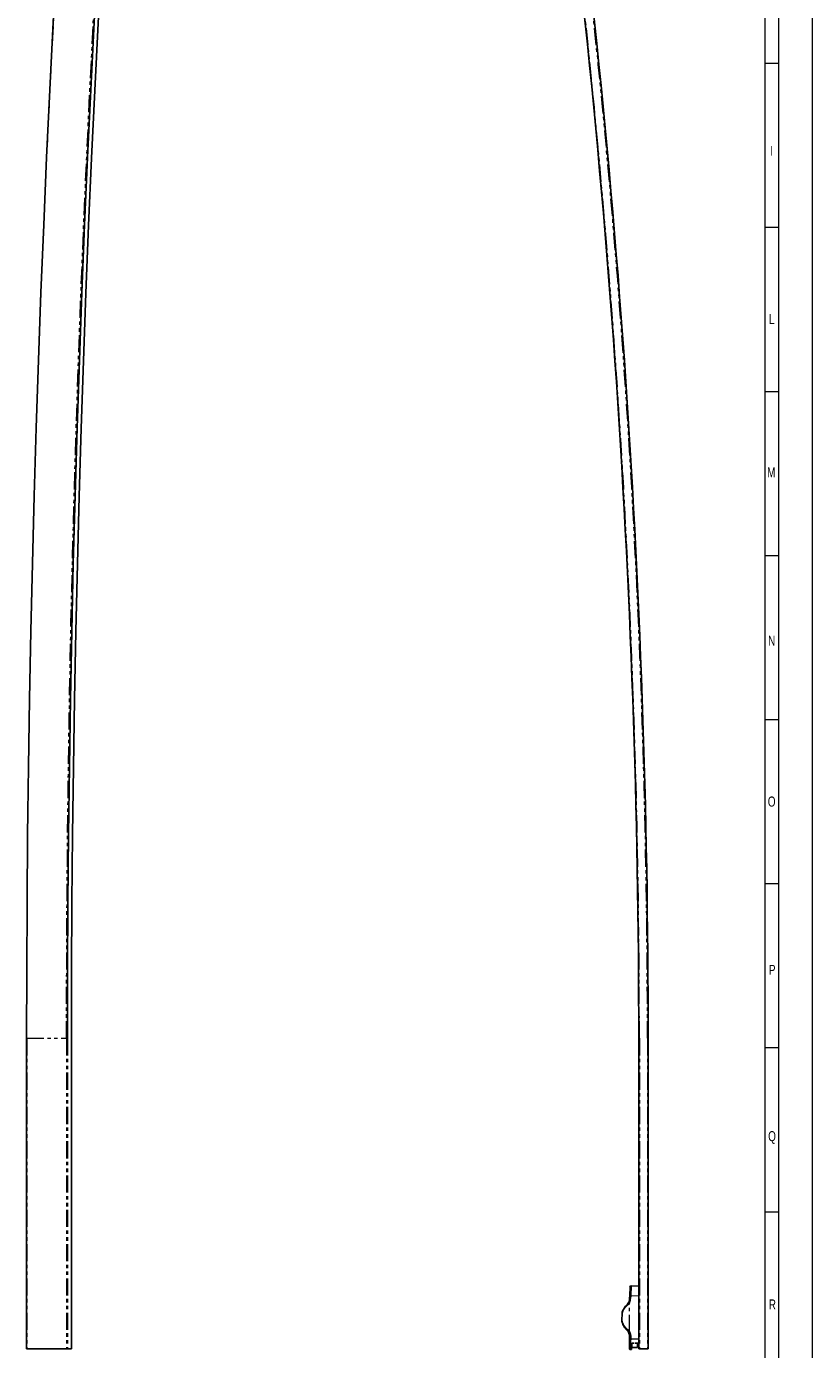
# Model space of a CAD drawing. Header units: millimetres. Extents: x 0 to 841, y 0 to 1481.
# Tile 9 of 29: x 550 to 841, y 502 to 992. Entities that reach past the tile are written whole.
import ezdxf

# ---------------------------------------------------------------- set-up
doc = ezdxf.new("R2010")
doc.units = ezdxf.units.MM
doc.linetypes.add('SLD-Combinazione-di-due-tratteggi', pattern=[12.7, 6.35, -1.27, 1.27, -1.27, 1.27, -1.27])
doc.linetypes.add('SLD-Solido', pattern=[0])
doc.styles.add('SLDTEXTSTYLE2', font='ARIALN.TTF', dxfattribs={"width": 0.87})

msp = doc.modelspace()

# ---------------------------------------------------------------- linework, layer by layer
at = {"color": 7, "linetype": 'SLD-Solido', "lineweight": 18}
for p, q in [((841, 0), (841, 1481.42)), ((828.5, 12.5), (828.5, 1468.92)), ((823.5, 57.9), (823.5, 1463.92)), ((823.5, 978.03), (828.5, 978.03)), ((823.5, 917.29), (828.5, 917.29)), ((823.5, 856.55), (828.5, 856.55)), ((823.5, 795.82), (828.5, 795.82)), ((823.5, 735.08), (828.5, 735.08)), ((823.5, 674.34), (828.5, 674.34)), ((823.5, 613.61), (828.5, 613.61)), ((823.5, 552.87), (828.5, 552.87))]:
    msp.add_line(p, q, dxfattribs=at)
at = {"color": 7, "linetype": 'SLD-Solido', "lineweight": 25}
for p, q in [((549.92, 617.09), (549.92, 502.09)), ((566.61, 617.09), (566.64, 617.09)), ((566.64, 502.09), (566.64, 617.09)), ((776.63, 617.09), (776.63, 502.09)), ((780.13, 617.09), (780.13, 502.09)), ((773.3, 521.86), (773.41, 525.05)), ((776.63, 525.36), (773.79, 525.41)), ((772.89, 519.28), (772.95, 519.45)), ((773.26, 520.8), (773.3, 521.86)), ((770.54, 515.59), (770.43, 512.33)), ((770.43, 512.33), (770.43, 512.33)), ((773.15, 507.54), (772.89, 508.24)), ((773.26, 505.85), (773.26, 506.8)), ((549.92, 502.09), (550.04, 502.09)), ((550.04, 502.09), (564.77, 502.09)), ((552.23, 502.09), (552.23, 501.84)), ((552.33, 502.09), (552.33, 501.84)), ((563.15, 502.09), (563.15, 501.84)), ((564.15, 502.09), (564.15, 501.84)), ((564.77, 502.09), (565.11, 502.09)), ((565.11, 502.09), (566.61, 502.09)), ((566.61, 502.09), (566.64, 502.09)), ((773.38, 501.89), (773.97, 501.88)), ((774.05, 504.24), (773.97, 501.88)), ((774.05, 504.24), (774.97, 504.23)), ((774.11, 504.21), (774.05, 502.56)), ((774.05, 502.56), (776.13, 502.56)), ((775.32, 504.22), (776.63, 504.2)), ((776.13, 504.17), (776.13, 502.56)), ((776.13, 503.06), (776.63, 503.06)), ((776.63, 502.09), (776.88, 502.09)), ((776.88, 502.09), (779.88, 502.09)), ((777.56, 502.09), (777.56, 501.84)), ((779.56, 502.09), (779.56, 501.84)), ((779.88, 502.09), (780.13, 502.09))]:
    msp.add_line(p, q, dxfattribs=at)
at = {"color": 8, "linetype": 'SLD-Combinazione-di-due-tratteggi', "lineweight": 18}
for p, q in [((549.92, 617.09), (550.04, 617.09)), ((550.04, 617.09), (550.04, 502.09)), ((550.04, 617.09), (564.77, 617.09)), ((564.77, 617.09), (564.77, 502.09)), ((564.77, 617.09), (565.11, 617.09)), ((565.11, 617.09), (565.11, 502.09)), ((566.61, 617.09), (566.61, 502.09)), ((776.63, 617.09), (776.88, 617.09)), ((776.88, 617.09), (776.88, 502.09)), ((779.88, 617.09), (779.88, 502.09)), ((779.88, 617.09), (780.13, 617.09)), ((773.79, 525.41), (773.67, 521.85)), ((773.26, 508.41), (773.26, 519.18)), ((773.67, 521.85), (773.63, 520.8)), ((773.67, 521.85), (776.63, 521.8)), ((770.56, 515.59), (770.44, 512.33)), ((773.66, 506.8), (773.66, 505.86)), ((773.66, 505.86), (776.63, 505.8))]:
    msp.add_line(p, q, dxfattribs=at)
at = {"color": 7, "linetype": 'SLD-Solido', "lineweight": 25, "flags": 128}
for points in [[(549.95, 617.09), (550, 642.21), (550.13, 667.32), (550.35, 692.44), (550.66, 717.55), (551.05, 742.66), (551.54, 767.76), (552.11, 792.86), (552.77, 817.94), (553.52, 843.02), (554.36, 868.08), (555.29, 893.13), (556.3, 918.17), (557.4, 943.19), (558.59, 968.2), (559.87, 993.19), (561.23, 1018.16), (562.69, 1043.11), (564.23, 1068.04), (565.85, 1092.95), (567.57, 1117.83)], [(565.11, 617.09), (565.15, 642.21), (565.28, 667.32), (565.5, 692.44), (565.81, 717.55), (566.21, 742.66), (566.69, 767.76), (567.27, 792.86), (567.93, 817.94), (568.68, 843.02), (569.52, 868.08), (570.44, 893.13), (571.46, 918.17), (572.56, 943.19), (573.75, 968.2), (575.02, 993.19), (576.39, 1018.16), (577.84, 1043.11), (579.38, 1068.04), (581.01, 1092.95), (582.72, 1117.83)], [(566.61, 617.09), (566.65, 642.19), (566.78, 667.28), (567, 692.38), (567.31, 717.47), (567.71, 742.55), (568.19, 767.63), (568.77, 792.71), (569.43, 817.77), (570.18, 842.83), (571.01, 867.87), (571.94, 892.9), (572.95, 917.92), (574.05, 942.92), (575.24, 967.9), (576.52, 992.87), (577.88, 1017.82), (579.33, 1042.75), (580.87, 1067.66), (582.5, 1092.55), (584.21, 1117.41)], [(770.54, 515.59), (770.54, 515.59), (770.56, 515.59)]]:
    msp.add_lwpolyline(points, dxfattribs=at)
at = {"color": 8, "linetype": 'SLD-Combinazione-di-due-tratteggi', "lineweight": 18, "flags": 128}
for points in [[(550.04, 617.09), (550.09, 642.21), (550.22, 667.33), (550.44, 692.45), (550.75, 717.56), (551.15, 742.67), (551.63, 767.77), (552.2, 792.87), (552.87, 817.95), (553.62, 843.03), (554.45, 868.1), (555.38, 893.15), (556.39, 918.19), (557.49, 943.21), (558.68, 968.22), (559.96, 993.21), (561.33, 1018.19), (562.78, 1043.14), (564.32, 1068.07), (565.95, 1092.98), (567.66, 1117.87)], [(564.77, 617.09), (564.81, 642.21), (564.94, 667.33), (565.16, 692.45), (565.47, 717.56), (565.87, 742.67), (566.35, 767.77), (566.93, 792.87), (567.59, 817.95), (568.34, 843.03), (569.18, 868.1), (570.1, 893.15), (571.11, 918.19), (572.22, 943.21), (573.41, 968.22), (574.68, 993.21), (576.05, 1018.19), (577.5, 1043.14), (579.04, 1068.07), (580.67, 1092.98), (582.38, 1117.87)], [(772.35, 518.16), (772.32, 518.2), (772.29, 518.24), (772.27, 518.28), (772.25, 518.32), (772.24, 518.35), (772.23, 518.38), (772.24, 518.4), (772.25, 518.41)], [(770.5, 511.97), (770.51, 511.97), (770.52, 511.97)]]:
    msp.add_lwpolyline(points, dxfattribs=at)
at = {"color": 7, "linetype": 'SLD-Solido', "lineweight": 25}
for centre, radius, start, end in [((-2795.93, 617.09), 3572.56, 0, 8.05), ((-2795.93, 617.09), 3576.06, 0, 8.05), ((773.78, 525.03), 0.375, 91.2013, 178), ((769.95, 520.8), 3.31, 333.9233, 360)]:
    msp.add_arc(centre, radius, start, end, dxfattribs=at)
at = {"color": 8, "linetype": 'SLD-Combinazione-di-due-tratteggi', "lineweight": 18}
for centre, radius, start, end in [((-2795.93, 617.09), 3572.81, 0, 8.05), ((-2795.93, 617.09), 3575.81, 0, 8.05), ((769.95, 520.8), 3.69, 333.9233, 359.8983), ((773.39, 516.49), 5.37, 87.001, 91.0002)]:
    msp.add_arc(centre, radius, start, end, dxfattribs=at)
at = {"color": 7, "linetype": 'SLD-Solido', "lineweight": 25}
for points, knots in [([(772.25, 518.41), (772.38, 518.54), (772.51, 518.69), (772.68, 518.92), (772.73, 519), (772.83, 519.17), (772.88, 519.26), (772.92, 519.34)], [0, 0, 0, 0, 0.5, 0.5, 0.75, 0.75, 1, 1, 1, 1]), ([(773.26, 520.8), (773.26, 520.8), (773.26, 520.8), (773.27, 520.8), (773.28, 520.8), (773.3, 520.8), (773.32, 520.8), (773.34, 520.8), (773.36, 520.8), (773.39, 520.8), (773.42, 520.8), (773.45, 520.8), (773.48, 520.8), (773.51, 520.8), (773.54, 520.8), (773.57, 520.8), (773.6, 520.8), (773.62, 520.8), (773.63, 520.8)], [0, 0, 0, 0, 0.075105, 0.148529, 0.220272, 0.290335, 0.358718, 0.42542, 0.490441, 0.553781, 0.615441, 0.675419, 0.733718, 0.790335, 0.845272, 0.898529, 0.950104, 1, 1, 1, 1]), ([(770.56, 515.7), (770.56, 515.7), (770.55, 515.66), (770.55, 515.61), (770.54, 515.57)], [0, 0, 0, 0, 0.055466, 1, 1, 1, 1]), ([(770.56, 515.71), (770.7, 516.14), (770.88, 516.56), (771.25, 517.19), (771.38, 517.4), (771.68, 517.8), (771.85, 518.01), (772.03, 518.2)], [0, 0, 0, 0, 0.5, 0.5, 0.75, 0.75, 1, 1, 1, 1]), ([(770.56, 515.7), (770.56, 515.7), (770.56, 515.7), (770.56, 515.7), (770.56, 515.7), (770.56, 515.7), (770.56, 515.71), (770.56, 515.71), (770.56, 515.71), (770.56, 515.71)], [0, 0, 0, 0, 0.00000926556, 0.00000926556, 0.00000926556, 0.00001868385, 0.00001868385, 0.00001868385, 0.00002411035, 0.00002411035, 0.00002411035, 0.00002411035]), ([(770.43, 512.42), (770.43, 512.4), (770.43, 512.29), (770.45, 512.18), (770.47, 512.09)], [0, 0, 0, 0, 0.18435, 1, 1, 1, 1]), ([(772.31, 509), (772.28, 509.03), (772.22, 509.08), (772.14, 509.16), (772.05, 509.25), (771.97, 509.34), (771.89, 509.43), (771.8, 509.53), (771.72, 509.62), (771.64, 509.72), (771.48, 509.93), (771.26, 510.26), (771, 510.7), (770.78, 511.16), (770.63, 511.56), (770.52, 511.9), (770.47, 512.09), (770.44, 512.19)], [0, 0, 0, 0, 0.027266, 0.055095, 0.083523, 0.112581, 0.142298, 0.172703, 0.203821, 0.235677, 0.268293, 0.400011, 0.545441, 0.679425, 0.826531, 0.910593, 1, 1, 1, 1]), ([(772.9, 508.21), (772.89, 508.24), (772.86, 508.31), (772.8, 508.39), (772.75, 508.48), (772.69, 508.56), (772.63, 508.65), (772.55, 508.74), (772.47, 508.83), (772.39, 508.92), (772.33, 508.97), (772.31, 509)], [0, 0, 0, 0, 0.105429, 0.209155, 0.311176, 0.411494, 0.510108, 0.633282, 0.756516, 0.88014, 1, 1, 1, 1]), ([(773.26, 506.8), (773.26, 506.84), (773.26, 506.92), (773.25, 507.04), (773.24, 507.16), (773.22, 507.27), (773.2, 507.38), (773.18, 507.49), (773.15, 507.59), (773.13, 507.68), (773.1, 507.77), (773.07, 507.86), (773.04, 507.94), (773, 508.01), (772.97, 508.08), (772.94, 508.15), (772.92, 508.19), (772.9, 508.21)], [0, 0, 0, 0, 0.085655, 0.168597, 0.248827, 0.326344, 0.401149, 0.473241, 0.542621, 0.609288, 0.673242, 0.734483, 0.793012, 0.848828, 0.901932, 0.952322, 1, 1, 1, 1]), ([(773.26, 502.02), (773.26, 502.02), (773.26, 502.02), (773.26, 502.03), (773.26, 502.04), (773.26, 502.05), (773.26, 502.08), (773.26, 502.12), (773.26, 502.2), (773.26, 502.34), (773.26, 502.52), (773.26, 502.8), (773.26, 503.22), (773.26, 503.72), (773.26, 504.14), (773.26, 504.47), (773.26, 504.81), (773.26, 505.12), (773.26, 505.39), (773.26, 505.62), (773.26, 505.77), (773.26, 505.85)], [0, 0, 0, 0, 0.021521, 0.043023, 0.06454, 0.086102, 0.107741, 0.129487, 0.193698, 0.258264, 0.321899, 0.385866, 0.511757, 0.635931, 0.697017, 0.758542, 0.818866, 0.879709, 0.919566, 0.959622, 1, 1, 1, 1]), ([(773.26, 502.02), (773.26, 502), (773.26, 501.98), (773.28, 501.95), (773.29, 501.93), (773.31, 501.91), (773.34, 501.9), (773.37, 501.89), (773.38, 501.89)], [0, 0, 0, 0, 0.239697, 0.368515, 0.5, 0.631485, 0.760303, 1, 1, 1, 1])]:
    msp.add_open_spline(points, degree=3, knots=knots, dxfattribs=at)
at = {"color": 8, "linetype": 'SLD-Combinazione-di-due-tratteggi', "lineweight": 18}
for points, knots in [([(772.92, 519.34), (772.92, 519.34), (772.96, 519.33), (773.08, 519.27), (773.17, 519.23), (773.26, 519.18)], [0, 0, 0, 0, 0.5, 0.5, 1, 1, 1, 1]), ([(773.26, 519.18), (773.24, 519.14), (773.21, 519.1), (773.19, 519.05), (773.19, 519.05), (773.19, 519.05), (773.19, 519.05)], [0, 0, 0, 0, 0.0002964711, 0.0002964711, 0.0002964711, 0.0002965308, 0.0002965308, 0.0002965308, 0.0002965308]), ([(772.35, 518.16), (772.11, 517.96), (771.9, 517.76), (771.52, 517.35), (771.35, 517.13), (771.06, 516.7), (770.94, 516.48), (770.72, 516.04), (770.63, 515.81), (770.56, 515.59)], [0, 0, 0, 0, 0.25, 0.25, 0.5, 0.5, 0.75, 0.75, 1, 1, 1, 1]), ([(773.19, 519.05), (773.07, 518.88), (772.94, 518.71), (772.66, 518.42), (772.51, 518.28), (772.35, 518.16)], [0, 0, 0, 0, 0.5, 0.5, 1, 1, 1, 1]), ([(770.43, 512.33), (770.43, 512.33), (770.43, 512.33), (770.44, 512.33), (770.44, 512.33)], [0, 0, 0, 0, 0.21327, 1, 1, 1, 1]), ([(770.44, 512.33), (770.45, 512.31), (770.49, 512.15), (770.59, 511.83), (770.78, 511.39), (771.01, 510.94), (771.29, 510.52), (771.57, 510.16), (771.82, 509.89), (772.01, 509.71), (772.19, 509.55), (772.35, 509.42), (772.45, 509.34), (772.51, 509.3)], [0, 0, 0, 0, 0.014683, 0.155159, 0.30714, 0.436592, 0.58637, 0.718092, 0.790868, 0.859617, 0.907747, 0.954524, 1, 1, 1, 1]), ([(772.51, 509.3), (772.48, 509.27), (772.45, 509.23), (772.39, 509.16), (772.37, 509.13), (772.33, 509.07), (772.31, 509.05), (772.3, 509.01), (772.3, 509), (772.31, 509)], [0, 0, 0, 0, 0.25, 0.25, 0.5, 0.5, 0.75, 0.75, 1, 1, 1, 1]), ([(772.51, 509.3), (772.54, 509.28), (772.59, 509.24), (772.67, 509.17), (772.73, 509.12), (772.78, 509.08), (772.8, 509.06), (772.82, 509.04), (772.84, 509.03), (772.85, 509.01), (772.87, 508.99), (772.91, 508.95), (772.99, 508.83), (773.12, 508.66), (773.21, 508.49), (773.26, 508.41)], [0, 0, 0, 0, 0.089567, 0.17826, 0.266223, 0.29962, 0.332916, 0.349578, 0.36623, 0.375236, 0.395888, 0.454643, 0.513417, 0.756702, 1, 1, 1, 1]), ([(773.26, 508.41), (773.22, 508.39), (773.17, 508.36), (773.08, 508.32), (773.04, 508.29), (772.97, 508.25), (772.95, 508.24), (772.91, 508.22), (772.9, 508.21), (772.9, 508.21)], [0, 0, 0, 0, 0.25, 0.25, 0.5, 0.5, 0.75, 0.75, 1, 1, 1, 1]), ([(773.26, 508.41), (773.28, 508.37), (773.32, 508.3), (773.37, 508.19), (773.41, 508.07), (773.46, 507.96), (773.5, 507.84), (773.53, 507.72), (773.57, 507.58), (773.61, 507.41), (773.64, 507.21), (773.66, 507), (773.66, 506.87), (773.66, 506.8)], [0, 0, 0, 0, 0.07381, 0.147387, 0.220828, 0.294227, 0.36768, 0.441282, 0.515129, 0.636532, 0.757527, 0.878541, 1, 1, 1, 1]), ([(773.66, 506.8), (773.61, 506.8), (773.56, 506.8), (773.46, 506.8), (773.41, 506.8), (773.34, 506.8), (773.31, 506.8), (773.27, 506.8), (773.26, 506.8), (773.26, 506.8)], [0, 0, 0, 0, 0.25, 0.25, 0.5, 0.5, 0.75, 0.75, 1, 1, 1, 1]), ([(773.66, 505.86), (773.61, 505.86), (773.56, 505.86), (773.46, 505.86), (773.41, 505.85), (773.34, 505.85), (773.31, 505.85), (773.27, 505.85), (773.26, 505.85), (773.26, 505.85)], [0, 0, 0, 0, 0.25, 0.25, 0.5, 0.5, 0.75, 0.75, 1, 1, 1, 1]), ([(773.66, 505.86), (773.66, 505.81), (773.66, 505.71), (773.66, 505.57), (773.65, 505.43), (773.65, 505.28), (773.65, 505.12), (773.64, 504.97), (773.64, 504.82), (773.63, 504.66), (773.62, 504.5), (773.61, 504.28), (773.59, 503.99), (773.57, 503.67), (773.54, 503.35), (773.52, 503.03), (773.49, 502.76), (773.46, 502.53), (773.44, 502.35), (773.42, 502.2), (773.41, 502.09), (773.4, 502.01), (773.39, 501.96), (773.39, 501.92), (773.38, 501.9), (773.38, 501.89), (773.38, 501.89)], [0, 0, 0, 0, 0.022612, 0.045748, 0.069411, 0.093601, 0.118318, 0.143563, 0.169337, 0.19564, 0.222473, 0.249836, 0.30937, 0.374909, 0.430567, 0.500047, 0.58389, 0.625155, 0.691891, 0.750195, 0.796168, 0.840402, 0.882901, 0.923665, 0.962698, 1, 1, 1, 1])]:
    msp.add_open_spline(points, degree=3, knots=knots, dxfattribs=at)
msp.add_open_spline([(770.56, 515.71), (770.55, 515.67), (770.55, 515.63), (770.56, 515.59)], degree=3, dxfattribs=at)
at = {"color": 7, "linetype": 'SLD-Solido', "lineweight": 25}
for points in [[(772.03, 518.2), (772.1, 518.27), (772.16, 518.33), (772.23, 518.4)], [(772.23, 518.4), (772.23, 518.4), (772.24, 518.41), (772.25, 518.41)], [(770.44, 512.33), (770.43, 512.28), (770.43, 512.23), (770.44, 512.19)]]:
    msp.add_open_spline(points, degree=3, dxfattribs=at)

# ---------------------------------------------------------------- texts
at = {"color": 7, "linetype": 'Continuous', "lineweight": 0, "char_height": 3.7, "attachment_point": 2, "style": 'SLDTEXTSTYLE2'}
for s, insert in [('I', (825.75, 947.45)), ('L', (825.89, 885.15)), ('M', (825.73, 828.46)), ('N', (825.85, 766.16)), ('O', (825.87, 706.57)), ('P', (826.05, 644.27)), ('Q', (826, 582.7)), ('R', (826.12, 520.4))]:
    msp.add_mtext(s, dxfattribs=dict(at, insert=insert))

doc.saveas('drawing.dxf')
